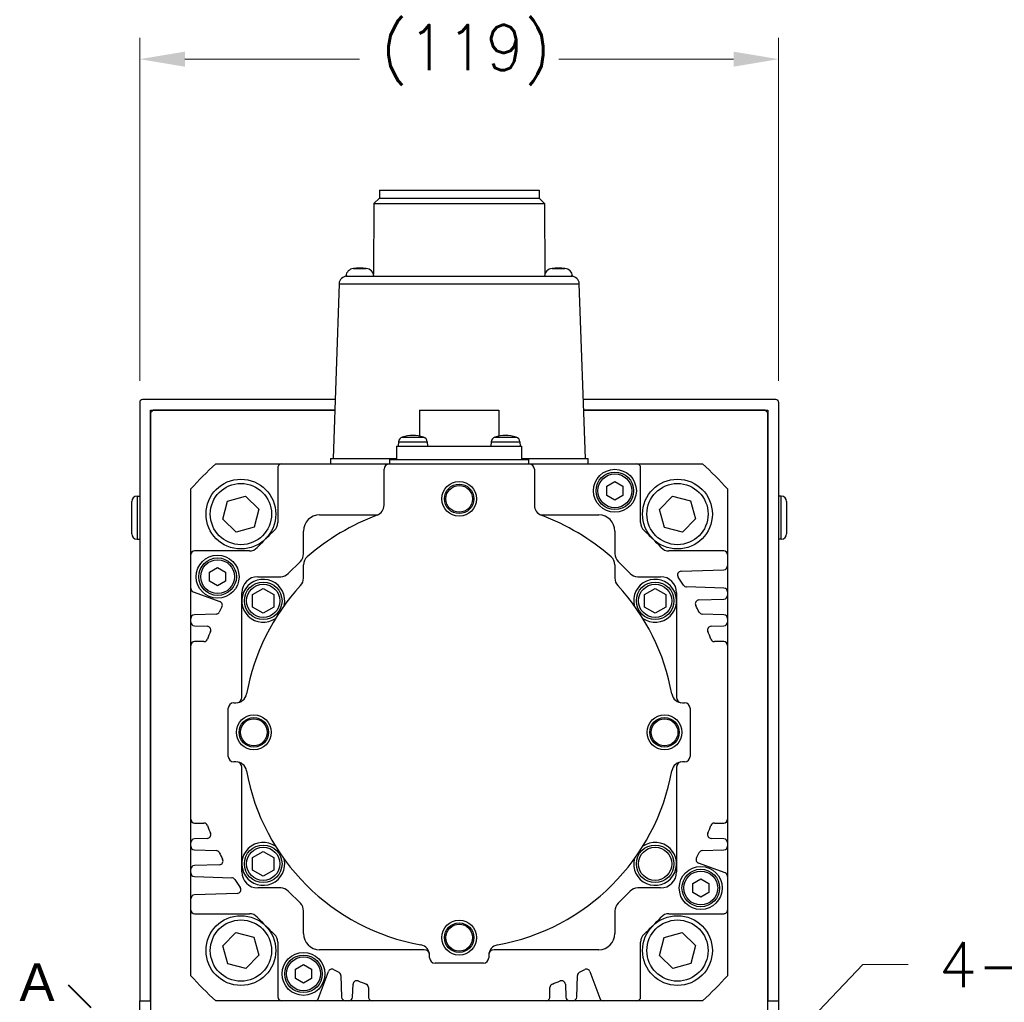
# Model space of a CAD drawing. Extents: x 25137 to 26822, y -9043 to -7855.
# Tile 7 of 21: x 26460 to 26644, y -8541 to -8358. Entities that reach past the tile are written whole.
import ezdxf

# ---------------------------------------------------------------- set-up
doc = ezdxf.new("R2010")
doc.units = 0
doc.header["$LTSCALE"] = 25.4
doc.linetypes.add('CHAIN', pattern=[0.3543, 0.2362, -0.0295, 0.0591, -0.0295])
doc.layers.get('0').update_dxf_attribs({"linetype": 'CONTINUOUS'})
doc.layers.get('Defpoints').update_dxf_attribs({"linetype": 'CONTINUOUS'})
doc.layers.add('ATA-DIM', color=252, linetype='CONTINUOUS', lineweight=25)
doc.layers.add('ATA-SECTION', color=3, linetype='CHAIN', lineweight=40)
doc.styles.get("Standard").update_dxf_attribs({"font": 'simplex.shx'})
doc.styles.add('주 문자 (ISO)', font='arial.ttf')
doc.dimstyles.new('ata_A1', dxfattribs={"dimtxt": 4.2, "dimasz": 4.2, "dimexe": 2, "dimexo": 2, "dimgap": 2, "dimtad": 0, "dimtih": 1, "dimtoh": 1, "dimdec": 6, "dimdsep": 46, "dimtxsty": 'Standard', "dimcen": 0, "dimclrd": 252, "dimclre": 252, "dimclrt": 4, "dimadec": 6, "dimazin": 2, "dimtfac": 1, "dimtdec": 6, "dimtofl": 0, "dimtmove": 0, "dimatfit": 3, "dimfxl": 0, "dimtolj": 1, "dimtzin": 0, "dimlwd": 0, "dimlwe": 0, "dimarcsym": 0})

# ---------------------------------------------------------------- blocks, each defined once
blk = doc.blocks.new('*D14234')
at = {"layer": 'ATA-DIM', "color": 252, "lineweight": 0}
for p, q in [((26617.51, -8534.16), (26596.08, -8556.63)), ((26625.93, -8534.16), (26617.51, -8534.16))]:
    blk.add_line(p, q, dxfattribs=at)
at = {"layer": 'ATA-DIM', "color": 252}
blk.add_solid([(26595.07, -8555.66), (26597.09, -8557.6), (26590.29, -8562.71)], dxfattribs=at)
at = {"layer": 'Defpoints', "color": 0}
for p in [(26590.29, -8562.71), (26582.7, -8570.67)]:
    blk.add_point(p, dxfattribs=at)
at = {"layer": 'ATA-DIM', "color": 4, "ltscale": 0.2, "insert": (26668.11, -8534.16), "char_height": 8.4, "attachment_point": 5}
blk.add_mtext('4-%%c11 THRU', dxfattribs=at)
blk = doc.blocks.new('*D14226')
at = {"layer": 'ATA-DIM', "color": 252, "lineweight": 0}
for p, q in [((26482.8, -8425.39), (26482.8, -8361.47)), ((26601.8, -8425.39), (26601.8, -8361.47)), ((26491.2, -8365.47), (26523.72, -8365.47)), ((26593.4, -8365.47), (26560.87, -8365.47))]:
    blk.add_line(p, q, dxfattribs=at)
at = {"layer": 'ATA-DIM', "color": 252}
for points in [[(26491.2, -8364.07), (26491.2, -8366.87), (26482.8, -8365.47)], [(26593.4, -8366.87), (26593.4, -8364.07), (26601.8, -8365.47)]]:
    blk.add_solid(points, dxfattribs=at)
at = {"layer": 'Defpoints', "color": 0}
for p in [(26601.8, -8365.47), (26482.8, -8429.39), (26601.8, -8429.39)]:
    blk.add_point(p, dxfattribs=at)
at = {"layer": 'ATA-DIM', "color": 4, "ltscale": 0.2, "insert": (26527.72, -8359.09), "char_height": 8.4, "attachment_point": 1}
blk.add_mtext('\\A1;(119)', dxfattribs=at)

msp = doc.modelspace()

# ---------------------------------------------------------------- linework, layer by layer
for p, q in [((26527.4262094, -8389.8856289), (26527.4262094, -8391.3856289)), ((26527.4262094, -8389.8856289), (26557.1662094, -8389.8856289)), ((26557.1662094, -8389.8856289), (26557.1662094, -8391.3856289)), ((26526.4262094, -8392.3856289), (26526.3288357, -8405.5310762)), ((26527.4262094, -8391.3856289), (26526.4262094, -8392.3856289)), ((26526.4262094, -8392.3856289), (26558.1662094, -8392.3856289)), ((26527.4262094, -8391.3856289), (26557.1662094, -8391.3856289)), ((26557.1662094, -8391.3856289), (26558.1662094, -8392.3856289)), ((26558.1662094, -8392.3856289), (26558.2635831, -8405.5310762)), ((26522.5943156, -8404.4895828), (26524.9981032, -8404.4895828)), ((26559.5943156, -8404.4895828), (26561.9981032, -8404.4895828)), ((26521.1962094, -8405.8856289), (26521.4320487, -8405.8856289)), ((26521.4320487, -8405.8856289), (26563.1603701, -8405.8856289)), ((26563.1603701, -8405.8856289), (26563.3962094, -8405.8856289)), ((26519.9329625, -8407.3332796), (26518.7962094, -8439.8856289)), ((26519.9329625, -8407.3332796), (26564.6594563, -8407.3332796)), ((26565.7962094, -8439.8856289), (26564.6594563, -8407.3332796)), ((26519.1803379, -8428.8856289), (26483.2962094, -8428.8856289)), ((26601.2962094, -8428.8856289), (26565.4120809, -8428.8856289)), ((26482.7962094, -8429.3856289), (26482.7962094, -8540.8856289)), ((26484.7962094, -8430.8856289), (26519.1104963, -8430.8856289)), ((26484.7962094, -8540.8856289), (26484.7962094, -8430.8856289)), ((26484.7962094, -8431.3856289), (26485.2962094, -8430.8856289)), ((26519.1104963, -8430.8856289), (26485.2962094, -8430.8856289)), ((26534.8962094, -8430.8856289), (26534.8962094, -8435.6945404)), ((26534.8962094, -8430.8856289), (26549.6962094, -8430.8856289)), ((26549.6962094, -8430.8856289), (26549.6962094, -8435.6945404)), ((26565.4819225, -8430.8856289), (26599.7962094, -8430.8856289)), ((26599.2962094, -8430.8856289), (26565.4819225, -8430.8856289)), ((26599.2962094, -8430.8856289), (26599.7962094, -8431.3856289)), ((26599.7962094, -8430.8856289), (26599.7962094, -8540.8856289)), ((26601.7962094, -8429.3856289), (26601.7962094, -8540.8856289)), ((26484.7962094, -8431.3856289), (26484.7962094, -8562.7322281)), ((26599.7962094, -8562.7322281), (26599.7962094, -8431.3856289)), ((26531.7065821, -8435.8655202), (26535.6258367, -8435.8655202)), ((26548.9665821, -8435.8655202), (26552.8858367, -8435.8655202)), ((26530.5962094, -8437.5856289), (26553.9962094, -8437.5856289)), ((26530.5962094, -8437.5856289), (26530.5962094, -8440.0856289)), ((26530.9903341, -8436.73838), (26530.9162094, -8437.5856289)), ((26530.9903341, -8436.73838), (26536.3420847, -8436.73838)), ((26536.3420847, -8436.73838), (26536.4162094, -8437.5856289)), ((26548.2503341, -8436.73838), (26548.1762094, -8437.5856289)), ((26548.2503341, -8436.73838), (26553.6020847, -8436.73838)), ((26553.6020847, -8436.73838), (26553.6762094, -8437.5856289)), ((26553.9962094, -8440.0856289), (26553.9962094, -8437.5856289)), ((26518.2962094, -8439.8856289), (26518.2962094, -8440.8856289)), ((26518.2962094, -8439.8856289), (26530.5962094, -8439.8856289)), ((26529.2962094, -8440.0856289), (26555.2962094, -8440.0856289)), ((26529.2962094, -8440.0856289), (26529.2962094, -8440.8856289)), ((26553.9962094, -8439.8856289), (26566.2962094, -8439.8856289)), ((26555.2962094, -8440.8856289), (26555.2962094, -8440.0856289)), ((26566.2962094, -8440.8856289), (26566.2962094, -8439.8856289)), ((26496.9503165, -8440.8856289), (26509.1948169, -8440.8856289)), ((26508.4989919, -8441.5814539), (26508.4989919, -8451.8149641)), ((26509.1948169, -8440.8856289), (26529.2962094, -8440.8856289)), ((26528.2962094, -8448.5587757), (26528.2962094, -8441.8856289)), ((26529.2962094, -8440.8856289), (26555.2962094, -8440.8856289)), ((26555.2962094, -8440.8856289), (26575.3976002, -8440.8856289)), ((26556.2962094, -8441.8856289), (26556.2962094, -8448.5587757)), ((26575.3976002, -8440.8856289), (26587.6421023, -8440.8856289)), ((26576.0934253, -8451.8149641), (26576.0934253, -8441.5814539)), ((26492.2962086, -8457.7842372), (26492.2962094, -8445.539736)), ((26569.7962094, -8445.0196035), (26571.2962094, -8444.1535781)), ((26569.7962094, -8446.7516543), (26569.7962094, -8445.0196035)), ((26571.2962094, -8444.1535781), (26572.7962094, -8445.0196035)), ((26572.7962094, -8445.0196035), (26572.7962094, -8446.7516543)), ((26592.2962094, -8445.539736), (26592.2962086, -8457.7842372)), ((26482.2962094, -8446.8856289), (26482.7962094, -8446.8856289)), ((26482.2962094, -8446.8856289), (26482.2962094, -8454.8856289)), ((26499.1699141, -8447.7958006), (26502.5092126, -8446.8743425)), ((26502.5092126, -8446.8743425), (26504.9768681, -8449.3055308)), ((26571.2962094, -8447.6176797), (26569.7962094, -8446.7516543)), ((26572.7962094, -8446.7516543), (26571.2962094, -8447.6176797)), ((26579.6022029, -8449.3553458), (26582.0333912, -8446.8876904)), ((26582.0333912, -8446.8876904), (26585.3860376, -8447.7593335)), ((26602.2962094, -8446.8856289), (26601.7962094, -8446.8856289)), ((26602.2962094, -8454.8856289), (26602.2962094, -8446.8856289)), ((26481.2962094, -8453.8856289), (26481.2962094, -8447.8856289)), ((26498.2982709, -8451.1484471), (26499.1699141, -8447.7958006)), ((26504.9768681, -8449.3055308), (26504.1052249, -8452.6581773)), ((26580.523661, -8452.6946444), (26579.6022029, -8449.3553458)), ((26585.3860376, -8447.7593335), (26586.3074958, -8451.0986321)), ((26603.2962094, -8447.8856289), (26603.2962094, -8453.8856289)), ((26500.7659264, -8453.5796354), (26498.2982709, -8451.1484471)), ((26516.2962094, -8450.3856289), (26527.1102164, -8450.3856289)), ((26557.4822024, -8450.3856289), (26568.2962094, -8450.3856289)), ((26586.3074958, -8451.0986321), (26583.8763075, -8453.5662875)), ((26504.1052249, -8452.6581773), (26500.7659264, -8453.5796354)), ((26583.8763075, -8453.5662875), (26580.523661, -8452.6946444)), ((26482.2962094, -8454.8856289), (26482.7962094, -8454.8856289)), ((26513.2962094, -8457.6372017), (26513.2962094, -8453.3856289)), ((26571.2962094, -8453.3856289), (26571.2962094, -8457.6372017)), ((26602.2962094, -8454.8856289), (26601.7962094, -8454.8856289)), ((26492.2962086, -8464.0564586), (26492.2962086, -8457.7842372)), ((26503.2255438, -8457.0884122), (26492.9920336, -8457.0884122)), ((26591.6003835, -8457.0884122), (26581.3668733, -8457.0884122)), ((26592.2962086, -8457.7842372), (26592.2962086, -8459.895587)), ((26495.7962094, -8461.0196035), (26497.2962094, -8460.1535781)), ((26497.2962094, -8460.1535781), (26498.7962094, -8461.0196035)), ((26510.4619958, -8461.2998424), (26512.710423, -8459.0514153)), ((26513.2962094, -8462.17914), (26513.2962094, -8459.6996945)), ((26571.2962094, -8459.6996945), (26571.2962094, -8462.17914)), ((26571.8819958, -8459.0514153), (26574.130423, -8461.2998424)), ((26592.2962086, -8459.895587), (26592.2962086, -8464.7186131)), ((26495.7962094, -8462.7516543), (26495.7962094, -8461.0196035)), ((26498.7962094, -8461.0196035), (26498.7962094, -8462.7516543)), ((26504.7962094, -8461.8856289), (26509.0477823, -8461.8856289)), ((26575.5446365, -8461.8856289), (26579.7962094, -8461.8856289)), ((26583.6289428, -8460.870205), (26591.6246675, -8460.5909881)), ((26492.2962086, -8469.688792), (26492.2962086, -8464.0564586)), ((26497.2962094, -8463.6176797), (26495.7962094, -8462.7516543)), ((26498.7962094, -8462.7516543), (26497.2962094, -8463.6176797)), ((26503.7962094, -8465.2309283), (26505.7962094, -8464.0762278)), ((26505.7962094, -8464.0762278), (26507.7962094, -8465.2309283)), ((26576.7962094, -8465.2309283), (26578.7962094, -8464.0762278)), ((26578.7962094, -8464.0762278), (26580.7962094, -8465.2309283)), ((26591.6246675, -8464.0232119), (26584.665076, -8463.7801776)), ((26492.7540474, -8464.7103203), (26497.7256005, -8466.5198176)), ((26501.7962094, -8466.3856289), (26501.7962094, -8464.8856289)), ((26503.7962094, -8467.5403294), (26503.7962094, -8465.2309283)), ((26507.7962094, -8465.2309283), (26507.7962094, -8467.5403294)), ((26576.7962094, -8467.5403294), (26576.7962094, -8465.2309283)), ((26580.7962094, -8465.2309283), (26580.7962094, -8467.5403294)), ((26582.7962094, -8464.8856289), (26582.7962094, -8466.3856289)), ((26592.2962086, -8464.7186131), (26592.2962086, -8465.3627838)), ((26592.2962086, -8465.3627838), (26592.2962086, -8469.688792)), ((26501.7962094, -8484.3856289), (26501.7962094, -8466.3856289)), ((26505.7962094, -8468.6950299), (26503.7962094, -8467.5403294)), ((26507.7962094, -8467.5403294), (26505.7962094, -8468.6950299)), ((26578.7962094, -8468.6950299), (26576.7962094, -8467.5403294)), ((26580.7962094, -8467.5403294), (26578.7962094, -8468.6950299)), ((26582.7962094, -8466.3856289), (26582.7962094, -8484.3856289)), ((26586.9437698, -8466.2216455), (26591.6246675, -8466.058185)), ((26497.0051965, -8468.8524001), (26492.9677497, -8468.9933908)), ((26591.6246675, -8468.9933908), (26587.5872207, -8468.8524001)), ((26492.2962086, -8470.3329627), (26492.2962086, -8469.688792)), ((26492.2962086, -8474.6828456), (26492.2962086, -8470.3329627)), ((26492.9677497, -8471.0283639), (26495.3516404, -8471.1116112)), ((26589.2407768, -8471.1116112), (26591.6246675, -8471.0283639)), ((26592.2962086, -8469.688792), (26592.2962086, -8470.3329627)), ((26592.2962086, -8470.3329627), (26592.2962086, -8474.6828456)), ((26492.2962086, -8507.0884122), (26492.2962086, -8474.6828456)), ((26494.7514655, -8473.9870205), (26492.9920336, -8473.9870205)), ((26591.6003835, -8473.9870205), (26589.8409516, -8473.9870205)), ((26592.2962086, -8474.6828456), (26592.2962086, -8507.0884122)), ((26500.2962094, -8485.3856289), (26500.7172183, -8485.3856289)), ((26583.8752005, -8485.3856289), (26584.2962094, -8485.3856289)), ((26499.2962094, -8495.3856289), (26499.2962094, -8486.3856289)), ((26585.2962094, -8486.3856289), (26585.2962094, -8495.3856289)), ((26500.7172183, -8496.3856289), (26500.2962094, -8496.3856289)), ((26584.2962094, -8496.3856289), (26583.8752005, -8496.3856289)), ((26501.7962094, -8515.3856289), (26501.7962094, -8497.3856289)), ((26582.7962094, -8497.3856289), (26582.7962094, -8515.3856289)), ((26492.2962086, -8511.438295), (26492.2962086, -8507.0884122)), ((26492.9920336, -8507.7842372), (26494.7514655, -8507.7842372)), ((26589.8409516, -8507.7842372), (26591.6003835, -8507.7842372)), ((26592.2962086, -8507.0884122), (26592.2962086, -8511.438295)), ((26492.2962086, -8512.0824657), (26492.2962086, -8511.438295)), ((26495.3516404, -8510.6596465), (26492.9677497, -8510.7428938)), ((26591.6246675, -8510.7428938), (26589.2407768, -8510.6596465)), ((26592.2962086, -8511.438295), (26592.2962086, -8512.0824657)), ((26492.2962086, -8516.4084739), (26492.2962086, -8512.0824657)), ((26492.9677497, -8512.7778669), (26497.0051965, -8512.9188576)), ((26503.7962094, -8514.2309283), (26505.7962094, -8513.0762278)), ((26505.7962094, -8513.0762278), (26507.7962094, -8514.2309283)), ((26587.5872207, -8512.9188576), (26591.6246675, -8512.7778669)), ((26592.2962086, -8512.0824657), (26592.2962086, -8517.7147991)), ((26501.7962094, -8516.8856289), (26501.7962094, -8515.3856289)), ((26503.7962094, -8516.5403294), (26503.7962094, -8514.2309283)), ((26507.7962094, -8514.2309283), (26507.7962094, -8516.5403294)), ((26582.7962094, -8515.3856289), (26582.7962094, -8516.8856289)), ((26591.8383697, -8517.0609374), (26586.8668167, -8515.2514401)), ((26492.2962086, -8517.0526446), (26492.2962086, -8516.4084739)), ((26492.2962086, -8521.8756707), (26492.2962086, -8517.0526446)), ((26497.6486474, -8515.5496122), (26492.9677497, -8515.7130728)), ((26505.7962094, -8517.6950299), (26503.7962094, -8516.5403294)), ((26507.7962094, -8516.5403294), (26505.7962094, -8517.6950299)), ((26492.9677497, -8517.7480458), (26499.9273411, -8517.9910801)), ((26585.7962094, -8519.0196035), (26587.2962094, -8518.1535781)), ((26585.7962094, -8520.7516543), (26585.7962094, -8519.0196035)), ((26587.2962094, -8518.1535781), (26588.7962094, -8519.0196035)), ((26588.7962094, -8519.0196035), (26588.7962094, -8520.7516543)), ((26592.2962086, -8517.7147991), (26592.2962086, -8523.9870205)), ((26500.9634744, -8520.9010527), (26492.9677497, -8521.1802696)), ((26509.0477823, -8519.8856289), (26504.7962094, -8519.8856289)), ((26512.710423, -8522.7198424), (26510.4619958, -8520.4714153)), ((26574.130423, -8520.4714153), (26571.8819958, -8522.7198424)), ((26579.7962094, -8519.8856289), (26575.5446365, -8519.8856289)), ((26587.2962094, -8521.6176797), (26585.7962094, -8520.7516543)), ((26588.7962094, -8520.7516543), (26587.2962094, -8521.6176797)), ((26492.2962086, -8523.9870205), (26492.2962086, -8521.8756707)), ((26492.2962094, -8536.2315217), (26492.2962086, -8523.9870205)), ((26492.9920336, -8524.6828456), (26503.2255438, -8524.6828456)), ((26513.2962094, -8528.3856289), (26513.2962094, -8524.134056)), ((26571.2962094, -8524.134056), (26571.2962094, -8528.3856289)), ((26581.3668733, -8524.6828456), (26591.6003835, -8524.6828456)), ((26592.2962086, -8523.9870205), (26592.2962094, -8536.2315217)), ((26498.284923, -8530.6726256), (26500.7161114, -8528.2049702)), ((26500.7161114, -8528.2049702), (26504.0687578, -8529.0766133)), ((26580.4871939, -8529.1130805), (26583.8264925, -8528.1916223)), ((26583.8264925, -8528.1916223), (26586.2941479, -8530.6228106)), ((26504.0687578, -8529.0766133), (26504.9902159, -8532.4159119)), ((26508.4989919, -8529.9562936), (26508.4989919, -8540.1898038)), ((26576.0934253, -8540.1898038), (26576.0934253, -8529.9562936)), ((26579.6155508, -8532.4657269), (26580.4871939, -8529.1130805)), ((26499.2063812, -8534.0119242), (26498.284923, -8530.6726256)), ((26535.7962094, -8531.3856289), (26516.2962094, -8531.3856289)), ((26568.2962094, -8531.3856289), (26548.7962094, -8531.3856289)), ((26586.2941479, -8530.6228106), (26585.4225048, -8533.9754571)), ((26504.9902159, -8532.4159119), (26502.5590276, -8534.8835673)), ((26536.7962094, -8532.8856289), (26536.7962094, -8532.4646199)), ((26547.7962094, -8532.4646199), (26547.7962094, -8532.8856289)), ((26582.0832062, -8534.8969152), (26579.6155508, -8532.4657269)), ((26502.5590276, -8534.8835673), (26499.2063812, -8534.0119242)), ((26511.7962094, -8535.0196035), (26513.2962094, -8534.1535781)), ((26511.7962094, -8536.7516543), (26511.7962094, -8535.0196035)), ((26513.2962094, -8534.1535781), (26514.7962094, -8535.0196035)), ((26514.7962094, -8535.0196035), (26514.7962094, -8536.7516543)), ((26516.1209, -8540.42779), (26517.9303973, -8535.456237)), ((26546.7962094, -8533.8856289), (26537.7962094, -8533.8856289)), ((26566.6620199, -8535.456237), (26568.4715172, -8540.42779)), ((26585.4225048, -8533.9754571), (26582.0832062, -8534.8969152)), ((26513.2962094, -8537.6176797), (26511.7962094, -8536.7516543)), ((26514.7962094, -8536.7516543), (26513.2962094, -8537.6176797)), ((26520.2629798, -8536.176641), (26520.4039706, -8540.2140878)), ((26564.1884466, -8540.2140878), (26564.3294373, -8536.176641)), ((26522.4389436, -8540.2140878), (26522.5221909, -8537.830197)), ((26525.3976002, -8538.4303719), (26525.3976002, -8540.1898038)), ((26559.1948169, -8540.1898038), (26559.1948169, -8538.4303719)), ((26562.0702263, -8537.830197), (26562.1534736, -8540.2140878)), ((26482.7962094, -8544.3856289), (26482.7962094, -8540.8856289)), ((26482.7962094, -8540.8856289), (26484.7962094, -8540.8856289)), ((26509.1948169, -8540.8856289), (26496.9503165, -8540.8856289)), ((26515.4670383, -8540.8856289), (26509.1948169, -8540.8856289)), ((26521.0993718, -8540.8856289), (26515.4670383, -8540.8856289)), ((26521.7435424, -8540.8856289), (26521.0993718, -8540.8856289)), ((26526.0934253, -8540.8856289), (26521.7435424, -8540.8856289)), ((26558.4989919, -8540.8856289), (26526.0934253, -8540.8856289)), ((26562.8488747, -8540.8856289), (26558.4989919, -8540.8856289)), ((26563.4930454, -8540.8856289), (26562.8488747, -8540.8856289)), ((26569.1253788, -8540.8856289), (26563.4930454, -8540.8856289)), ((26575.3976002, -8540.8856289), (26569.1253788, -8540.8856289)), ((26587.6421023, -8540.8856289), (26575.3976002, -8540.8856289)), ((26599.7962094, -8540.8856289), (26601.7962094, -8540.8856289)), ((26601.7962094, -8540.8856289), (26601.7962094, -8544.3856289))]:
    msp.add_line(p, q)
for centre, radius in [((26571.2962094, -8445.8856289), 4), ((26501.6375695, -8450.2269889), 6.5), ((26571.2962094, -8445.8856289), 3.5), ((26571.2962094, -8445.8856289), 3.15), ((26582.9548493, -8450.2269889), 6.5), ((26501.6375695, -8450.2269889), 5.7), ((26542.2962094, -8447.3856289), 3.25), ((26542.2962094, -8447.3856289), 2.75), ((26542.2962094, -8447.3856289), 2.5), ((26582.9548493, -8450.2269889), 5.7), ((26497.2962094, -8461.8856289), 4), ((26497.2962094, -8461.8856289), 3.5), ((26497.2962094, -8461.8856289), 3.15), ((26505.7962094, -8466.3856289), 3.5), ((26505.7962094, -8466.3856289), 3.1), ((26578.7962094, -8466.3856289), 3.5), ((26578.7962094, -8466.3856289), 3.1), ((26504.0462094, -8490.8856289), 3.25), ((26580.5462094, -8490.8856289), 3.25), ((26504.0462094, -8490.8856289), 2.75), ((26504.0462094, -8490.8856289), 2.5), ((26580.5462094, -8490.8856289), 2.75), ((26580.5462094, -8490.8856289), 2.5), ((26505.7962094, -8515.3856289), 3.5), ((26505.7962094, -8515.3856289), 3.1), ((26578.7962094, -8515.3856289), 3.5), ((26578.7962094, -8515.3856289), 3.1), ((26587.2962094, -8519.8856289), 4), ((26587.2962094, -8519.8856289), 3.5), ((26587.2962094, -8519.8856289), 3.15), ((26501.6375695, -8531.5442688), 6.5), ((26501.6375695, -8531.5442688), 5.7), ((26542.2962094, -8529.1356289), 3.25), ((26542.2962094, -8529.1356289), 2.75), ((26582.9548493, -8531.5442688), 6.5), ((26582.9548493, -8531.5442688), 5.7), ((26542.2962094, -8529.1356289), 2.5), ((26513.2962094, -8535.8856289), 4), ((26513.2962094, -8535.8856289), 3.5), ((26513.2962094, -8535.8856289), 3.15)]:
    msp.add_circle(centre, radius)
for centre, radius, start, end in [((26522.6928244, -8405.9863446), 1.5, 93.765468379, 176.150043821), ((26523.7962094, -8411.3856289), 7, 80.113375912, 99.886624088), ((26524.8995944, -8405.9863446), 1.5, 3.849956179, 86.234531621), ((26559.6928244, -8405.9863446), 1.5, 93.765468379, 176.150043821), ((26560.7962094, -8411.3856289), 7, 80.113375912, 99.886624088), ((26561.8995944, -8405.9863446), 1.5, 3.849956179, 86.234531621), ((26521.4320487, -8407.3856289), 1.5, 90, 178), ((26563.1603701, -8407.3856289), 1.5, 2, 90), ((26483.2962094, -8429.3856289), 0.5, 90, 180), ((26601.2962094, -8429.3856289), 0.5, 0, 90), ((26531.9865288, -8436.8255357), 1, 106.257021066, 175), ((26533.6662094, -8442.5856289), 7, 73.742973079, 106.257026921), ((26535.34589, -8436.8255357), 1, 5, 73.742978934), ((26549.2465288, -8436.8255357), 1, 106.257021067, 175), ((26550.9262094, -8442.5856289), 7, 73.742973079, 106.257026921), ((26552.60589, -8436.8255357), 1, 5, 73.742978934), ((26542.2962094, -8490.8856289), 67.5, 132.205446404, 137.794553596), ((26509.1948169, -8441.5814539), 0.695825, 89.999999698, 180), ((26529.2962094, -8441.8856289), 1, 90, 180), ((26555.2962094, -8441.8856289), 1, 0, 90), ((26575.3976002, -8441.5814539), 0.6958251, 0, 90.000000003), ((26542.2962094, -8490.8856289), 67.5, 42.205446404, 47.794553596), ((26482.2962094, -8447.8856289), 1, 90, 180), ((26602.2962094, -8447.8856289), 1, 0, 90), ((26526.2962094, -8448.5587757), 2, 290.707124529, 0), ((26558.2962094, -8448.5587757), 2, 180, 249.292875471), ((26516.2962094, -8453.3856289), 3, 90, 180), ((26542.2962094, -8490.8856289), 43.25, 110.707124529, 130.885192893), ((26542.2962094, -8490.8856289), 43.25, 49.114807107, 69.292875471), ((26568.2962094, -8453.3856289), 3, 0, 90), ((26506.5109203, -8451.8149641), 1.9880716, 312.486940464, 0), ((26578.0814969, -8451.8149641), 1.9880716, 180, 227.513059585), ((26482.2962094, -8453.8856289), 1, 180, 270), ((26542.2962086, -8490.8856288), 50.9940358, 132.486940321, 137.513059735), ((26542.2962086, -8490.8856288), 50.9940358, 42.486939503, 47.513059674), ((26602.2962094, -8453.8856289), 1, 270, 0), ((26503.2255439, -8455.1003406), 1.9880716, 269.99999977, 317.513059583), ((26581.3668733, -8455.1003406), 1.9880716, 222.486959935, 270.000000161), ((26492.9920336, -8457.7842372), 0.6958251, 90.00000122, 180), ((26511.2962094, -8457.6372017), 2, 315, 0), ((26515.2962094, -8459.6996945), 2, 130.885192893, 180), ((26569.2962094, -8459.6996945), 2, 0, 49.114807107), ((26573.2962094, -8457.6372017), 2, 180, 225), ((26591.6003835, -8457.7842372), 0.6958251, 0, 90), ((26591.6003835, -8459.895587), 0.6958251, 271.999999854, 0), ((26504.7962094, -8464.8856289), 3, 90, 180), ((26509.0477823, -8459.8856289), 2, 270, 315), ((26511.2962094, -8462.17914), 2, 317.199850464, 0), ((26573.2962094, -8462.17914), 2, 180, 222.800173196), ((26575.5446365, -8459.8856289), 2, 225, 270), ((26579.7962094, -8464.8856289), 3, 0, 90), ((26583.6532267, -8461.5656062), 0.6958251, 91.999999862, 215.334701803), ((26542.2962086, -8490.8856288), 50, 33.256317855, 35.334701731), ((26492.9920336, -8464.0564586), 0.695825, 179.999998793, 249.999999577), ((26505.7962094, -8466.3856289), 4, 347.077132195, 305.181246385), ((26542.2962094, -8490.8856289), 40.25, 137.199825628, 169.77496314), ((26542.2962094, -8490.8856289), 40.25, 10.22503686, 42.800173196), ((26578.7962094, -8466.3856289), 4, 234.818753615, 192.922867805), ((26584.68936, -8463.0847765), 0.695825, 213.25631749, 267.999999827), ((26591.6003835, -8464.7186131), 0.6958251, 0, 88.000000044), ((26591.6003835, -8465.3627838), 0.6958251, 271.999999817, 0), ((26542.2962086, -8490.8856289), 50, 152.112964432, 153.363294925), ((26497.4876143, -8467.1736792), 0.695825, 332.11296468, 69.999999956), ((26586.9680537, -8466.9170467), 0.6958251, 91.999999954, 208.223150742), ((26542.2962086, -8490.8856288), 50, 26.636804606, 28.215582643), ((26492.9920336, -8469.688792), 0.6958251, 92.000000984, 180), ((26496.9809125, -8468.1569989), 0.6958251, 271.999999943, 333.356032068), ((26587.6115047, -8468.1569989), 0.695825, 206.636804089, 267.999999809), ((26591.6003835, -8469.688792), 0.6958251, 0, 88.000000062), ((26492.9920336, -8470.3329627), 0.695825, 179.999999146, 268.000000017), ((26495.3273565, -8471.8070124), 0.6958251, 337.893147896, 88.000000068), ((26589.2650607, -8471.8070124), 0.6958251, 91.999999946, 202.104765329), ((26591.6003835, -8470.3329627), 0.6958251, 271.99999981, 0), ((26542.2962085, -8490.885629), 50, 157.893147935, 159.692475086), ((26542.2962086, -8490.885629), 50, 20.307524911, 22.106881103), ((26492.9920336, -8474.6828456), 0.6958251, 90, 180), ((26494.7514655, -8473.2911955), 0.695825, 269.99999962, 339.692474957), ((26589.8409516, -8473.2911955), 0.6958251, 200.307525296, 270.000000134), ((26591.6003835, -8474.6828456), 0.6958251, 0, 90), ((26500.7172183, -8483.3856289), 2, 270, 349.77496314), ((26583.8752005, -8483.3856289), 2, 190.22503686, 270), ((26500.2962094, -8486.3856289), 1, 90, 180), ((26500.7962094, -8484.3856289), 1, 280.907887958, 0), ((26583.7962094, -8484.3856289), 1, 180, 259.092112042), ((26584.2962094, -8486.3856289), 1, 0, 90), ((26500.2962094, -8495.3856289), 1, 180, 270), ((26500.7172183, -8498.3856289), 2, 10.22503686, 90), ((26500.7962094, -8497.3856289), 1, 0, 79.092112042), ((26583.8752005, -8498.3856289), 2, 90, 169.77496314), ((26583.7962094, -8497.3856289), 1, 100.907887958, 180), ((26584.2962094, -8495.3856289), 1, 270, 0), ((26542.2962094, -8490.8856289), 40.25, 190.22503686, 259.77496314), ((26542.2962094, -8490.8856289), 40.25, 280.22503686, 349.77496314), ((26492.9920336, -8507.0884122), 0.695825, 180, 270), ((26494.7514655, -8508.4800623), 0.6958251, 20.307524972, 90.000000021), ((26589.8409516, -8508.4800623), 0.6958251, 89.999999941, 159.692475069), ((26591.6003835, -8507.0884122), 0.695825, 270, 0), ((26495.3273565, -8509.9642454), 0.6958251, 271.999999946, 22.102690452), ((26542.2962085, -8490.8856287), 50, 200.307524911, 202.106909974), ((26589.2650607, -8509.9642454), 0.695825, 157.893147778, 268.00000011), ((26542.2962086, -8490.8856287), 50, 337.893147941, 339.692475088), ((26492.9920336, -8511.438295), 0.6958251, 92.000000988, 180), ((26505.7962094, -8515.3856289), 4, 54.818753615, 12.922867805), ((26578.7962094, -8515.3856289), 4, 167.077132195, 125.181246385), ((26591.6003835, -8511.438295), 0.6958251, 0, 88.000000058), ((26492.9920336, -8512.0824657), 0.695825, 179.999999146, 267.999999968), ((26496.9809125, -8513.6142588), 0.695825, 26.636804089, 87.999999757), ((26542.2962086, -8490.8856289), 50, 206.636804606, 208.215804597), ((26542.2962086, -8490.8856287), 50, 332.112964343, 333.363294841), ((26587.6115047, -8513.6142588), 0.6958251, 91.999999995, 153.356031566), ((26591.6003835, -8512.0824657), 0.6958251, 271.999999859, 0), ((26497.6243635, -8514.854211), 0.6958251, 271.999999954, 28.207201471), ((26587.1048029, -8514.5975785), 0.695825, 152.112964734, 249.999999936), ((26492.9920336, -8516.4084739), 0.6958251, 92.000000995, 180), ((26492.9920336, -8517.0526446), 0.695825, 179.999999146, 268.000000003), ((26504.7962094, -8516.8856289), 3, 180, 270), ((26579.7962094, -8516.8856289), 3, 270, 0), ((26591.6003835, -8517.7147991), 0.6958251, 0, 69.999999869), ((26499.9030572, -8518.6864813), 0.6958251, 33.256263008, 88.0000004), ((26542.2962086, -8490.8856288), 50, 213.256318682, 215.334701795), ((26500.9391905, -8520.2056515), 0.6958251, 271.999999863, 35.334701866), ((26509.0477823, -8521.8856289), 2, 45, 90), ((26575.5446365, -8521.8856289), 2, 90, 135), ((26492.9920336, -8521.8756707), 0.6958251, 92.000001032, 180), ((26511.2962094, -8524.134056), 2, 0, 45), ((26573.2962094, -8524.134056), 2, 135, 180), ((26492.9920336, -8523.9870205), 0.695825, 180, 270), ((26503.2255439, -8526.6709171), 1.9880716, 42.486906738, 90.000000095), ((26581.3668733, -8526.6709171), 1.9880716, 89.999999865, 137.513059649), ((26591.6003835, -8523.9870205), 0.695825, 269.999999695, 0), ((26542.2962086, -8490.8856289), 50.9940358, 222.48694157, 227.513059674), ((26542.2962086, -8490.8856289), 50.9940358, 312.486940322, 317.513059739), ((26506.5109203, -8529.9562936), 1.9880716, 0, 47.513059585), ((26516.2962094, -8528.3856289), 3, 180, 270), ((26568.2962094, -8528.3856289), 3, 270, 0), ((26578.0814969, -8529.9562936), 1.9880716, 132.486940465, 180), ((26534.7962094, -8532.4646199), 2, 0, 79.77496314), ((26535.7962094, -8532.3856289), 1, 10.907887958, 90), ((26549.7962094, -8532.4646199), 2, 100.22503686, 180), ((26548.7962094, -8532.3856289), 1, 90, 169.092112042), ((26537.7962094, -8532.8856289), 1, 180, 270), ((26546.7962094, -8532.8856289), 1, 270, 0), ((26518.584259, -8535.6942232), 0.6958251, 62.112885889, 159.999999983), ((26542.296209, -8490.8856291), 50, 242.112965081, 243.363177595), ((26519.5675787, -8536.2009249), 0.695825, 1.999999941, 63.364431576), ((26565.0248385, -8536.2009249), 0.695825, 116.636805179, 178.000000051), ((26542.2962082, -8490.8856291), 50, 296.63680519, 297.887036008), ((26566.0081582, -8535.6942231), 0.695825, 19.999999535, 117.88703607), ((26542.2962094, -8490.8856289), 67.5, 222.205446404, 227.794553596), ((26523.2175921, -8537.854481), 0.6958251, 67.893203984, 177.999999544), ((26542.2962089, -8490.885629), 50, 247.893146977, 249.692365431), ((26542.2962085, -8490.8856289), 50, 290.307524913, 292.106852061), ((26561.3748251, -8537.854481), 0.695825, 1.999999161, 112.106852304), ((26542.2962094, -8490.8856289), 67.5, 312.205446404, 317.794553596), ((26524.7017752, -8538.4303719), 0.6958251, 0, 69.700340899), ((26559.890642, -8538.4303719), 0.6958251, 110.307524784, 180), ((26509.1948169, -8540.1898038), 0.6958251, 180, 270), ((26515.4670383, -8540.1898038), 0.695825, 269.99999996, 340.000000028), ((26521.0993718, -8540.1898038), 0.6958251, 182.000001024, 270.000000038), ((26521.7435424, -8540.1898038), 0.695825, 270.000000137, 357.999999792), ((26526.0934253, -8540.1898038), 0.6958251, 180, 270.000000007), ((26558.4989919, -8540.1898038), 0.695825, 269.999999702, 0), ((26562.8488747, -8540.1898038), 0.6958251, 182.000000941, 270.000000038), ((26563.4930454, -8540.1898038), 0.695825, 269.999998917, 358.000000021), ((26569.1253788, -8540.1898038), 0.695825, 199.999999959, 270.000000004), ((26575.3976002, -8540.1898038), 0.695825, 269.999999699, 0)]:
    msp.add_arc(centre, radius, start, end)
at = {"layer": 'ATA-SECTION'}
msp.add_line((26469.439707, -8537.9199685), (26476.555755, -8545.0466782), dxfattribs=at)

# ---------------------------------------------------------------- texts
at = {"layer": 'ATA-SECTION', "insert": (26460.3943067, -8540.9204196), "char_height": 6.9999999, "attachment_point": 7, "style": '주 문자 (ISO)'}
msp.add_mtext('A', dxfattribs=at)

# ---------------------------------------------------------------- dimensions: what is measured, and where the dimension line sits
at = {"layer": 'ATA-DIM'}
dim = msp.add_linear_dim(base=(26601.7962094, -8365.4734981), p1=(26482.7962094, -8429.3856289), p2=(26601.7962094, -8429.3856289), angle=180, text='(<>)', dimstyle='ata_A1', override={"dimscale": 2, "dimdec": 3, "dimtol": 0, "dimlim": 0, "dimtp": 0, "dimtm": 0, "dimtfac": 0.857143, "dimtdec": 2, "dimtolj": 1, "dimtzin": 0}, dxfattribs=at)
dim.commit()
dim.dimension.update_dxf_attribs({"geometry": '*D14226', "text_midpoint": (26542.2962094, -8365.4734981), "dimtype": 160})
dim = msp.add_diameter_dim_2p(p1=(26582.6953288, -8570.6723547), p2=(26590.2854377, -8562.7105554), text='4-<> THRU', dimstyle='ata_A1', override={"dimscale": 2, "dimtp": 0.1, "dimtm": 0.1, "dimtfac": 0.71, "dimtdec": 3, "dimtolj": 0, "dimtzin": 8}, dxfattribs=at)
dim.commit()
dim.dimension.update_dxf_attribs({"geometry": '*D14234', "text_midpoint": (26668.1071106, -8534.1558275), "dimtype": 163})

doc.saveas('drawing.dxf')
